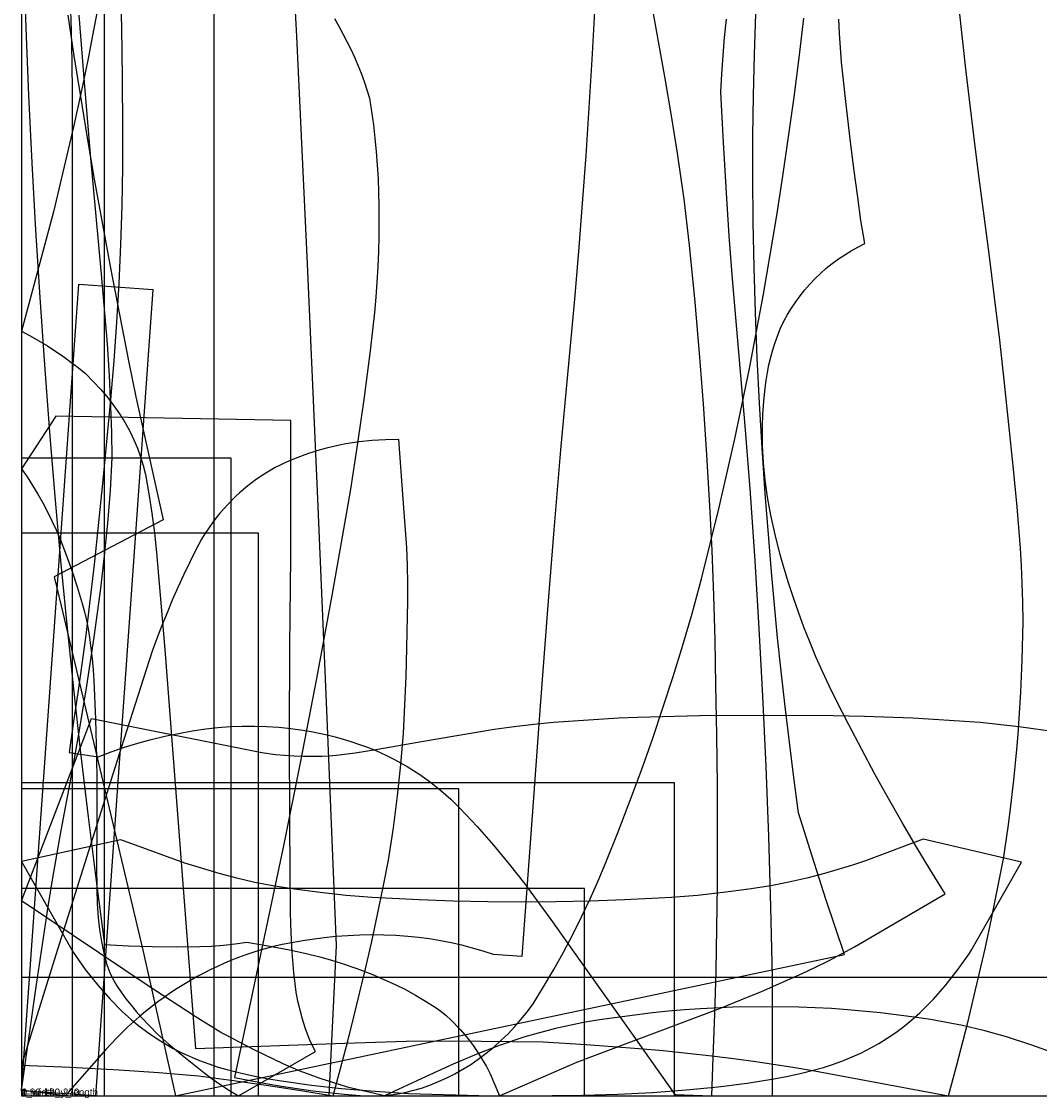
# Model space of a CAD drawing. Header units: millimetres. Extents: x 0 to 550, y -1 to 1095.
# Tile 1 of 4: x 0 to 344, y -1 to 363. Entities that reach past the tile are written whole.
import ezdxf

# ---------------------------------------------------------------- set-up
doc = ezdxf.new("R2010")
doc.units = ezdxf.units.MM
doc.layers.add('1', color=7, linetype='Continuous')
doc.layers.add('19', color=7, linetype='Continuous')

# ---------------------------------------------------------------- blocks, each defined once
blk = doc.blocks.new('PART001')
at = {"layer": '1'}
blk.add_lwpolyline([(64.9985, 0), (64.9985, 122.9477), (64.9985, 172.9578), (64.9985, 673.3063), (64.9985, 723.3063), (0, 723.3011), (0, 673.1189), (0, 173.0619), (0, 122.9528), (0, 0)], close=True, dxfattribs=at)
at = {"layer": '19'}
blk.add_text('PART001', height=1, dxfattribs=at).set_placement((0, 0))
blk = doc.blocks.new('PART002')
at = {"layer": '1'}
blk.add_lwpolyline([(44.313, 272.3115), (24.937, 0), (0, 1.7744), (19.376, 274.0859)], close=True, dxfattribs=at)
at = {"layer": '19'}
blk.add_text('PART002', height=1, dxfattribs=at).set_placement((0, 0))
blk = doc.blocks.new('PART003')
at = {"layer": '1'}
blk.add_lwpolyline([(91.4956, 383.091), (92.7884, 357.6995), (96.3714, 280.9757), (99.7932, 204.2449), (103.051, 127.5067), (106.152, 50.7621), (103.6717, 0), (122.9539, 0.0055), (361.9654, 0.0704), (381.9654, 0.0763), (379.453, 50.7586), (380.0911, 75.1134), (380.8557, 99.4647), (381.7478, 123.8115), (382.7662, 148.1535), (385.512, 208.5093), (388.387, 268.8592), (391.3889, 329.2029), (394.5176, 389.54)], dxfattribs=at)
at = {"layer": '19'}
blk.add_text('PART003', height=1, dxfattribs=at).set_placement((0, 0))
blk = doc.blocks.new('PART004')
at = {"layer": '1'}
blk.add_lwpolyline([(0.6404, 383.3938), (1.4351, 360.6177), (2.3834, 337.8475), (3.4849, 315.0842), (4.7408, 292.3289), (6.1502, 269.5825), (7.713, 246.8462), (9.4292, 224.1211), (11.2178, 202.4396), (13.1592, 180.7711), (15.254, 159.1169), (17.5023, 137.4781), (19.9034, 115.8558), (22.4573, 94.251), (25.1641, 72.6648), (28.0232, 51.0983), (36.0557, 50.7052), (44.0942, 50.4657), (52.1359, 50.3795), (60.1777, 50.4469), (64.1578, 50.5951), (68.1292, 50.8967), (72.086, 51.3514), (76.0224, 51.9585), (83.2493, 50.7037), (90.4529, 49.3209), (95.5959, 48.22), (100.7102, 46.9923), (104.336, 45.9987), (107.9227, 44.8721), (113.1281, 43.0577), (118.2862, 41.113), (126.1057, 37.6339), (129.5858, 35.8922), (133.0015, 34.0273), (136.3485, 32.0419), (139.6225, 29.9381), (141.4863, 28.6093), (143.2658, 27.1694), (144.9544, 25.624), (148.1201, 22.3439), (149.6218, 20.6421), (151.048, 18.8766), (152.3961, 17.0508), (153.9782, 14.7222), (155.4778, 12.3395), (156.893, 9.9058), (158.2221, 7.4241), (161.2794, 0), (187.4526, 11.3582), (189.0318, 12.0022), (190.633, 12.5892), (235.8774, 29.6322), (242.8311, 32.4239), (249.7469, 35.3082), (256.6236, 38.2845), (263.4599, 41.3523), (267.9449, 43.4559), (272.3866, 45.6498), (276.7831, 47.9329), (281.1325, 50.3042), (311.77, 68.2224), (306.8369, 76.2029), (301.9976, 84.2406), (297.2527, 92.3345), (292.6029, 100.4834), (288.0489, 108.6862), (283.5914, 116.9419), (279.2308, 125.2491), (274.9678, 133.6069), (272.5906, 138.4584), (270.3127, 143.3571), (268.1351, 148.3011), (266.0587, 153.2886), (264.0843, 158.3174), (262.2127, 163.3853), (260.4448, 168.4902), (258.7812, 173.63), (256.8288, 179.9714), (255.9359, 183.1666), (254.3176, 189.6014), (252.9246, 196.0889), (251.8315, 202.212), (251.0401, 207.9623), (250.4785, 213.7396), (250.1476, 219.5345), (250.0689, 222.4359), (250.096, 226.2883), (250.2518, 230.1375), (250.5689, 234.5522), (251.0143, 238.9565), (251.3387, 241.599), (251.7599, 244.2284), (252.2775, 246.8406), (252.8905, 249.432), (253.5834, 251.9409), (254.3701, 254.422), (255.2493, 256.8717), (256.22, 259.2867), (257.3451, 261.58), (258.5691, 263.8219), (259.8897, 266.0083), (261.3044, 268.1351), (262.8104, 270.1982), (264.405, 272.1937), (266.0851, 274.1178), (267.8475, 275.9667), (269.7017, 277.75), (271.6314, 279.4513), (273.633, 281.0676), (275.7026, 282.5957), (277.8364, 284.0327), (280.0305, 285.3761), (282.2806, 286.6232), (284.5826, 287.7717), (283.3369, 295.6401), (282.2242, 303.4448), (280.9098, 313.1848), (279.5367, 324.0228), (278.1213, 336.8269), (277.4073, 342.9571), (276.8042, 349.0992), (276.4086, 353.9055), (276.081, 358.7169), (275.8214, 363.5325)], dxfattribs=at)
at = {"layer": '19'}
blk.add_text('PART004', height=1, dxfattribs=at).set_placement((0, 0))
blk = doc.blocks.new('PART005')
at = {"layer": '1'}
blk.add_lwpolyline([(0, 0), (220.3958, 0), (220.3958, 105.7174), (0, 105.7174)], close=True, dxfattribs=at)
at = {"layer": '19'}
blk.add_text('PART005', height=1, dxfattribs=at).set_placement((0, 0))
blk = doc.blocks.new('PART006')
at = {"layer": '1'}
blk.add_lwpolyline([(90.901, 228.0721), (11.5823, 229.4721), (0, 211.7923), (1.9098, 208.9874), (3.7414, 206.1307), (5.4933, 203.2244), (7.1641, 200.2708), (8.7526, 197.2722), (10.2576, 194.2308), (11.6779, 191.1489), (13.0125, 188.0289), (15.0935, 182.7454), (17.0174, 177.4026), (18.8226, 171.888), (20.4673, 166.3234), (21.211, 163.4756), (21.8683, 160.6066), (22.4387, 157.7191), (22.9217, 154.8156), (23.4246, 151.1846), (23.8393, 147.5425), (24.1657, 143.8914), (24.4035, 140.2335), (24.9577, 127.2111), (25.2959, 114.1814), (25.3966, 106.9456), (25.436, 92.4728), (25.2998, 77.5506), (25.3718, 69.8635), (25.5564, 64.9976), (25.8893, 60.1393), (26.3265, 56.1425), (26.9495, 52.1703), (27.7571, 48.2315), (28.7473, 44.3347), (29.687, 41.8735), (30.8109, 39.4908), (32.1126, 37.2004), (33.5844, 35.0154), (35.2445, 32.8144), (36.9578, 30.6546), (38.7234, 28.5375), (40.5401, 26.4641), (43.1609, 23.6292), (45.8754, 20.8829), (49.7035, 17.5192), (53.5964, 14.2305), (57.5526, 11.0184), (61.5707, 7.8839), (64.3907, 5.7905), (67.2688, 3.7776), (70.2026, 1.8469), (73.1899, 0), (99.2252, 14.9691), (98.22, 16.9047), (97.3057, 18.8848), (96.4842, 20.9051), (95.7572, 22.9614), (94.8318, 25.9477), (94.0034, 28.9624), (93.2728, 32.0022), (92.6408, 35.064), (91.8934, 41.7189), (91.336, 48.3924), (90.9691, 55.0791), (90.7928, 61.7735), (90.526, 91.8074), (90.4497, 121.8424), (90.5638, 151.8773), (90.8693, 181.9108)], close=True, dxfattribs=at)
at = {"layer": '19'}
blk.add_text('PART006', height=1, dxfattribs=at).set_placement((0, 0))
blk = doc.blocks.new('PART007')
at = {"layer": '1'}
blk.add_lwpolyline([(26.5002, 371.6966), (23.9787, 358.0337), (22.4854, 350.3089), (20.9093, 342.6006), (19.2503, 334.9097), (17.5087, 327.2371), (10.8312, 298.5492), (0, 258.2661), (2.9503, 256.6617), (5.8589, 254.983), (8.7238, 253.2308), (11.5434, 251.4064), (14.116, 249.6439), (16.6394, 247.8115), (19.1116, 245.9108), (21.531, 243.9432), (24.2196, 241.2847), (26.7832, 238.5052), (29.2163, 235.6108), (31.5136, 232.6075), (33.3261, 229.9738), (34.9924, 227.2454), (36.5078, 224.4304), (37.8676, 221.5369), (39.1167, 218.6978), (40.1886, 215.787), (41.0792, 212.8157), (41.7852, 209.7953), (43.0019, 203.2739), (44.0311, 196.7202), (44.8717, 190.1396), (45.5232, 183.5377), (48.3812, 150.7076), (58.6987, 16.0038), (109.1074, 17.8186), (129.8434, 18.5167), (144.9058, 18.6112), (176.0795, 18.217), (190.6108, 17.3114), (208.3116, 16.0645), (216.552, 15.3115), (224.7841, 14.4728), (233.007, 13.5485), (241.2199, 12.5387), (247.843, 11.646), (254.454, 10.6682), (261.0519, 9.6052), (267.6356, 8.4573), (291.1139, 4.0458), (312.8946, 0), (315.6202, 10.0308), (319.3826, 24.8076), (322.9382, 39.6361), (325.2088, 49.7197), (327.375, 59.8263), (329.4369, 69.955), (331.3939, 80.1042), (333.0062, 90.7559), (333.7264, 96.0942), (334.9731, 106.6116), (335.9678, 116.973), (336.3786, 122.1614), (336.8639, 129.2457), (337.2902, 136.3337), (337.7737, 147.0889), (338.0727, 160.2177), (337.9423, 166.6797), (337.7502, 173.1401), (337.516, 179.0313), (337.2202, 184.9197), (335.9941, 198.8644), (334.6823, 212.8013), (333.2849, 226.7298), (331.8017, 240.6495), (330.1623, 255.2068), (328.4372, 269.7544), (326.6272, 284.2916), (324.7314, 298.8179), (322.9885, 311.5483), (321.3786, 324.2962), (318.8447, 345.8005), (316.4442, 367.3202)], dxfattribs=at)
at = {"layer": '19'}
blk.add_text('PART007', height=1, dxfattribs=at).set_placement((0, 0))
blk = doc.blocks.new('PART008')
at = {"layer": '1'}
blk.add_lwpolyline([(16.3709, 370.0979), (16.7095, 359.5996), (16.9665, 349.099), (17.1416, 338.5967), (17.1416, 257.3992), (17.1416, 207.0608), (17.1416, 40.0242), (17.1416, 0.0266), (32.1416, 0.0264), (238.4587, 0.0242), (253.4871, 0), (253.479, 40.0994), (252.9324, 63.8248), (252.2056, 87.5454), (251.2986, 111.2598), (250.2113, 134.9666), (248.9859, 157.8184), (247.5811, 180.6598), (245.9959, 203.4895), (244.2313, 226.3059), (239.9818, 275.8453), (238.8911, 290.402), (237.9265, 304.9674), (236.9383, 321.9598), (236.0766, 338.9591), (236.4047, 345.119), (236.8181, 351.2739), (237.317, 357.4225), (237.9011, 363.5635)], dxfattribs=at)
at = {"layer": '19'}
blk.add_text('PART008', height=1, dxfattribs=at).set_placement((0, 0))
blk = doc.blocks.new('PART009')
at = {"layer": '1'}
blk.add_lwpolyline([(0, 10.3997), (16.4576, 9.7418), (32.9049, 8.8643), (46.3365, 7.9479), (59.7513, 6.8121), (71.5689, 5.1982), (83.3722, 3.4819), (94.3027, 1.792), (105.217, 0), (110.0827, 18.5455), (112.1397, 26.6675), (116.1007, 42.9494), (118.198, 52.0901), (120.1966, 61.253), (122.0964, 70.4367), (123.8973, 79.6405), (125.5231, 90.4949), (126.924, 101.3806), (128.0493, 111.8674), (128.9486, 122.376), (129.4145, 132.0078), (129.7917, 141.6436), (130.0818, 151.3359), (130.364, 167.0465), (130.3598, 173.063), (130.2708, 179.0789), (130.0968, 185.0929), (128.8517, 201.6181), (127.2901, 221.5925), (122.8183, 221.5667), (118.3533, 221.3204), (113.9058, 220.8541), (109.4868, 220.1691), (107.2912, 219.745), (102.9349, 218.735), (100.7768, 218.1498), (96.5071, 216.8204), (92.3082, 215.2822), (88.9079, 213.8211), (87.2422, 213.0147), (85.6014, 212.1588), (82.4004, 210.3013), (79.3166, 208.2551), (76.3611, 206.0278), (73.5443, 203.6273), (72.1912, 202.3648), (69.6016, 199.7208), (66.9595, 196.7203), (65.6061, 195.0529), (64.3088, 193.3416), (63.0689, 191.5882), (61.8879, 189.7946), (60.767, 187.9628), (59.7075, 186.0949), (58.7106, 184.1928), (56.6603, 180.0392), (54.6738, 175.8548), (52.7516, 171.6404), (50.8942, 167.3971), (49.102, 163.1258), (47.3754, 158.8276), (45.7147, 154.5035), (44.1205, 150.1544), (33.6712, 117.5016), (23.3057, 84.8219), (11.6116, 47.6232)], close=True, dxfattribs=at)
at = {"layer": '19'}
blk.add_text('PART009', height=1, dxfattribs=at).set_placement((0, 0))
blk = doc.blocks.new('PART010')
at = {"layer": '1'}
blk.add_lwpolyline([(193.4371, 366.1893), (192.525, 349.9717), (191.5214, 333.7594), (190.4254, 317.553), (189.2377, 301.3533), (187.9576, 285.1604), (186.5858, 268.9752), (181.9468, 218.1857), (179.6593, 191.193), (177.4884, 164.1907), (175.004, 131.6805), (172.6368, 99.1615), (168.8299, 47.075), (159.3224, 47.71), (155.7957, 48.8761), (152.2341, 49.9308), (148.641, 50.8732), (145.0201, 51.702), (141.375, 52.4167), (137.7092, 53.0165), (134.0263, 53.5009), (130.3301, 53.8691), (126.3004, 54.1483), (122.2643, 54.3109), (118.2252, 54.3569), (114.1865, 54.2864), (110.1515, 54.0991), (106.1235, 53.7955), (102.1061, 53.3756), (98.1024, 52.84), (95.5629, 52.4941), (93.0322, 52.0884), (90.5118, 51.6229), (88.0032, 51.0979), (85.5077, 50.5138), (83.0266, 49.8707), (80.5615, 49.1692), (78.1137, 48.4095), (75.6844, 47.5923), (73.2753, 46.7178), (70.8875, 45.7865), (68.5224, 44.7991), (66.1813, 43.756), (63.8655, 42.6577), (61.5764, 41.5051), (59.3151, 40.2986), (57.0099, 38.9989), (54.735, 37.6467), (52.4917, 36.2429), (50.281, 34.788), (48.1042, 33.283), (45.9625, 31.7284), (43.8569, 30.1254), (41.7886, 28.4745), (39.7586, 26.7767), (37.768, 25.033), (35.8178, 23.2441), (33.909, 21.411), (32.0427, 19.5347), (30.2199, 17.6162), (28.4414, 15.6565), (14.6924, 0), (0, 1.9475), (5.0586, 37.666), (7.7391, 55.6875), (9.1383, 64.651), (10.5636, 73.6105), (13.4205, 89.661), (16.3735, 105.7596), (19.2921, 122.1122), (21.9882, 138.5028), (24.4612, 154.9286), (26.7108, 171.3866), (28.0235, 182.3806), (29.1117, 193.399), (29.9748, 204.4373), (30.6125, 215.491), (30.4637, 224.0081), (30.1706, 232.5215), (29.638, 243.2539), (28.9614, 253.9781), (27.0013, 277.5081), (23.364, 316.6874), (21.3116, 340.817), (19.4886, 364.965)], dxfattribs=at)
at = {"layer": '19'}
blk.add_text('PART010', height=1, dxfattribs=at).set_placement((0, 0))
blk = doc.blocks.new('PART011')
at = {"layer": '1'}
blk.add_lwpolyline([(0, 0), (28, 0), (28, 500), (0, 500)], close=True, dxfattribs=at)
at = {"layer": '19'}
blk.add_text('PART011', height=1, dxfattribs=at).set_placement((0, 0))
blk = doc.blocks.new('PART012')
at = {"layer": '1'}
blk.add_lwpolyline([(190.0009, 0), (190.0009, 70.0024), (0, 70.0024), (0, 0)], close=True, dxfattribs=at)
at = {"layer": '19'}
blk.add_text('PART012', height=1, dxfattribs=at).set_placement((0, 0))
blk = doc.blocks.new('PART013')
at = {"layer": '1'}
blk.add_lwpolyline([(15.6299, 364.8867), (17.6993, 351.14), (19.862, 337.4076), (22.1503, 323.4907), (24.5314, 309.5894), (30.1918, 278.8848), (36.0708, 248.2214), (38.5687, 236.0183), (41.2838, 223.8616), (47.7474, 194.5007), (11.0296, 175.2767), (13.3555, 165.5229), (41.0893, 48.795), (51.9818, 0), (277.7348, 47.7673), (274.569, 57.0754), (271.4973, 66.415), (266.8438, 80.9701), (262.2848, 95.5551), (260.678, 107.5164), (259.158, 119.489), (257.7249, 131.4723), (256.3784, 143.4657), (255.2101, 154.6306), (254.1288, 165.8042), (253.1346, 176.9861), (252.2277, 188.1752), (251.0256, 203.4155), (249.9749, 218.6672), (249.0757, 233.9286), (248.328, 249.1981), (247.7322, 264.4742), (247.2882, 279.7556), (246.9958, 295.0406), (246.8553, 310.3278), (246.8732, 324.0889), (247.0427, 337.8491), (247.3644, 351.6064), (247.8375, 365.3596)], dxfattribs=at)
at = {"layer": '19'}
blk.add_text('PART013', height=1, dxfattribs=at).set_placement((0, 0))
blk = doc.blocks.new('PART014')
at = {"layer": '1'}
blk.add_lwpolyline([(147.6174, 0.0001), (147.6174, 103.7176), (0, 103.7175), (0, 0)], close=True, dxfattribs=at)
at = {"layer": '19'}
blk.add_text('PART014', height=1, dxfattribs=at).set_placement((0, 0))
blk = doc.blocks.new('PART015')
at = {"layer": '1'}
blk.add_lwpolyline([(33.2988, 377.6433), (33.7416, 360.6868), (34.0142, 343.7271), (34.1168, 326.7651), (34.0455, 313.6592), (33.8041, 300.5549), (33.3928, 287.4551), (32.8115, 274.3616), (32.0604, 261.2769), (31.1396, 248.2029), (30.0494, 235.1421), (28.7898, 222.0964), (27.4363, 207.8791), (25.9939, 193.6707), (24.4624, 179.4714), (22.842, 165.282), (21.6543, 155.5459), (20.3777, 145.821), (19.0125, 136.1084), (17.5587, 126.4087), (16.0771, 115.9268), (25.8774, 114.5366), (30.2783, 116.1953), (34.7283, 117.7175), (39.223, 119.1021), (43.7583, 120.3474), (48.3298, 121.4524), (52.9332, 122.416), (57.5641, 123.2375), (62.218, 123.9158), (66.3035, 124.3738), (70.4027, 124.6875), (74.5103, 124.8562), (78.6214, 124.8799), (82.7307, 124.7583), (86.8332, 124.4917), (90.9237, 124.0806), (94.9971, 123.5251), (97.7293, 123.0647), (100.4485, 122.533), (103.1528, 121.9302), (105.8405, 121.2568), (108.5096, 120.5132), (111.1583, 119.7002), (113.7848, 118.8179), (116.3873, 117.8672), (118.7538, 116.9285), (121.0926, 115.9229), (123.4017, 114.8508), (125.6794, 113.7134), (127.9236, 112.5115), (130.1328, 111.2461), (132.3048, 109.9182), (134.4382, 108.5288), (138.0597, 105.9331), (141.5399, 103.1511), (144.8694, 100.1904), (148.039, 97.0593), (153.743, 90.9526), (159.274, 84.689), (164.6282, 78.2737), (169.8012, 71.7114), (179.1781, 58.7583), (188.4905, 45.7583), (204.5443, 23.1606), (220.5325, 0.5166), (233.0174, 0), (233.4523, 13.0491), (234.0083, 27.5793), (234.435, 42.1143), (234.7316, 56.6523), (234.8986, 71.1924), (234.9523, 88.0686), (234.8764, 104.9448), (234.6708, 121.8198), (234.3354, 138.6929), (234.0749, 153.8513), (233.6572, 169.0061), (233.0819, 184.1558), (232.3495, 199.2988), (231.3501, 216.4819), (230.1935, 233.6553), (228.88, 250.8174), (227.4095, 267.9668), (225.4176, 287.2673), (224.5696, 295.041), (223.6183, 302.803), (222.564, 310.5515), (221.4066, 318.2854), (219.3817, 330.8914), (217.2543, 343.4802), (215.0243, 356.0518), (212.6921, 368.6045)], dxfattribs=at)
at = {"layer": '19'}
blk.add_text('PART015', height=1, dxfattribs=at).set_placement((0, 0))
blk = doc.blocks.new('PART016')
at = {"layer": '1'}
blk.add_lwpolyline([(105.589, 363.7636), (107.069, 361.2227), (108.4858, 358.646), (109.8386, 356.035), (111.1265, 353.3915), (112.3488, 350.7169), (113.5046, 348.0131), (114.5935, 345.2815), (115.6146, 342.524), (116.5673, 339.742), (117.4511, 336.9375), (118.1359, 332.4201), (118.7384, 327.891), (119.2584, 323.3518), (119.6956, 318.8038), (120.0499, 314.2485), (120.3213, 309.6877), (120.5097, 305.1226), (120.6149, 300.5549), (120.6451, 295.4033), (120.5921, 290.252), (120.456, 285.1021), (120.2368, 279.9552), (119.9346, 274.8125), (119.5494, 269.6754), (119.0814, 264.5451), (117.6282, 251.6054), (116.668, 243.7945), (115.6501, 235.991), (113.4413, 220.4076), (111.0026, 204.8585), (109.697, 197.0979), (104.7484, 169.0176), (99.571, 140.9787), (94.1646, 112.9828), (88.5305, 85.032), (71.9317, 6.2718), (77.1776, 5.1866), (82.4415, 4.1923), (87.7216, 3.2889), (93.0167, 2.4769), (98.3249, 1.7563), (103.6448, 1.1274), (108.9747, 0.5905), (114.3132, 0.1457), (116.5384, 0.0263), (118.7667, 0), (120.9941, 0.0669), (123.2168, 0.2269), (125.4308, 0.4796), (127.6324, 0.8247), (129.8176, 1.2616), (131.9825, 1.7893), (134.9417, 2.6722), (137.8586, 3.6862), (140.7272, 4.8293), (143.5421, 6.0994), (146.2974, 7.4937), (148.9877, 9.0097), (151.6078, 10.6443), (154.1522, 12.394), (156.7971, 14.3862), (159.357, 16.4865), (161.8273, 18.6913), (164.2039, 20.997), (166.4825, 23.3995), (168.6594, 25.8946), (170.7307, 28.4779), (172.6927, 31.1452), (176.2178, 36.8611), (179.6158, 42.6536), (182.8848, 48.5197), (186.0234, 54.4567), (189.03, 60.4616), (191.9032, 66.5315), (194.6414, 72.6635), (197.2435, 78.8544), (201.3718, 89.1855), (205.3622, 99.5707), (209.2138, 110.0081), (212.9262, 120.4959), (216.4984, 131.0322), (219.9301, 141.6152), (223.2204, 152.243), (226.3688, 162.9136), (229.472, 174.6416), (232.4609, 186.3994), (235.3345, 198.1858), (238.0929, 209.9996), (240.7358, 221.8399), (243.2628, 233.7055), (245.6739, 245.5952), (247.9686, 257.5078), (250.3907, 270.7422), (252.6962, 283.9975), (254.8847, 297.2725), (256.9564, 310.5663), (258.9109, 323.8778), (260.748, 337.2061), (262.4676, 350.55), (264.0696, 363.9085)], dxfattribs=at)
at = {"layer": '19'}
blk.add_text('PART016', height=1, dxfattribs=at).set_placement((0, 0))
blk = doc.blocks.new('PART017')
at = {"layer": '1'}
blk.add_lwpolyline([(0, 215.2917), (0, 0), (70.7339, 0), (70.7339, 215.2917)], close=True, dxfattribs=at)
at = {"layer": '19'}
blk.add_text('PART017', height=1, dxfattribs=at).set_placement((0, 0))
blk = doc.blocks.new('PART018')
at = {"layer": '1'}
blk.add_lwpolyline([(79.9998, 0), (79.9998, 189.9984), (0, 189.9984), (0, 0)], close=True, dxfattribs=at)
at = {"layer": '19'}
blk.add_text('PART018', height=1, dxfattribs=at).set_placement((0, 0))
blk = doc.blocks.new('PART019')
at = {"layer": '1'}
blk.add_lwpolyline([(0, 79.1431), (17.4353, 48.5315), (21.5239, 42.7073), (25.7332, 37.3564), (29.8872, 32.6389), (34.0114, 28.4611), (37.1583, 25.6494), (39.6267, 23.6465), (42.6597, 21.3765), (45.8135, 19.2339), (48.3527, 17.6562), (50.9551, 16.1854), (54.3033, 14.4788), (60.0234, 11.9869), (63.2446, 10.7841), (66.41, 9.7459), (69.3268, 8.913), (74.2803, 7.6741), (78.7878, 6.6765), (83.3191, 5.7952), (87.718, 5.0531), (97.9142, 3.652), (107.8899, 2.5499), (119.303, 1.573), (130.6239, 0.8634), (154.3595, 0.113), (168.696, 0), (189.3948, 0.274), (201.2211, 0.6265), (212.9537, 1.2036), (224.3761, 2.0565), (235.1057, 3.1079), (244.9106, 4.3274), (253.9678, 5.7219), (258.7668, 6.64), (263.2753, 7.6395), (270.7152, 9.6071), (274.1107, 10.7152), (277.4204, 11.946), (283.2804, 14.4824), (286.6775, 16.2052), (289.323, 17.6941), (292.1774, 19.4661), (295.0488, 21.4252), (297.829, 23.4993), (300.5193, 25.6884), (303.2487, 28.1141), (307.7793, 32.6997), (311.7137, 37.1592), (316.1498, 42.7678), (319.7949, 47.9353), (320.5659, 49.1499), (337.5249, 78.9362), (304.2786, 86.676), (284.9005, 79.3531), (280.4867, 77.9191), (271.0623, 75.113), (265.0258, 73.515), (258.9647, 72.1304), (252.8595, 70.9542), (245.4712, 69.7913), (236.8048, 68.6504), (228.1124, 67.7288), (219.3523, 67.0229), (215.0405, 66.7577), (203.4886, 66.1982), (191.9316, 65.7903), (180.3782, 65.5334), (168.8617, 65.4282), (157.3339, 65.5327), (145.7684, 65.7886), (134.252, 66.1942), (118.2902, 67.0276), (109.5681, 67.7333), (100.8398, 68.6583), (92.1359, 69.8004), (84.7609, 70.9553), (78.718, 72.1143), (72.7189, 73.479), (66.7527, 75.0522), (55.0903, 78.5519), (33.4768, 86.4846)], close=True, dxfattribs=at)
at = {"layer": '19'}
blk.add_text('PART019', height=1, dxfattribs=at).set_placement((0, 0))
blk = doc.blocks.new('PART020')
at = {"layer": '1'}
blk.add_lwpolyline([(23.6322, 127.4091), (81.0715, 115.9453), (85.6851, 115.3075), (88.7676, 115.0262), (92.0503, 114.8162), (95.2031, 114.6997), (101.3824, 114.7218), (103.8149, 114.8473), (106.2738, 115.0532), (112.6357, 115.8737), (120.2164, 117.0902), (134.955, 119.7037), (159.47, 123.8075), (166.2853, 124.745), (172.8784, 125.5333), (179.5083, 126.2096), (201.5082, 127.6479), (207.9205, 127.9314), (228.8788, 128.4681), (251.2361, 128.5702), (273.9473, 128.4749), (284.5013, 128.2592), (300.8788, 127.6815), (323.5336, 126.2065), (336.6278, 124.7484), (349.593, 122.9275), (368.6669, 119.6862), (386.2445, 116.4894), (393.6986, 115.4082), (398.9169, 114.8995), (404.0599, 114.7209), (410.777, 114.8674), (417.3832, 115.3477), (421.9342, 115.9825), (428.0406, 117.132), (479.2943, 127.3563), (502.781, 66.2012), (452.4142, 32.0057), (435.7528, 21.5443), (434.3346, 20.7329), (424.6146, 15.6898), (414.761, 10.9136), (407.9828, 7.976), (402.1959, 5.829), (392.6141, 2.9532), (380.3541, 0.0079), (357.2628, 10.7126), (349.2499, 14.1625), (340.9597, 17.1857), (332.4041, 19.9498), (325.0912, 21.9923), (317.5743, 23.7461), (312.2037, 24.8441), (306.7953, 25.8007), (301.3175, 26.6201), (289.9568, 28.0129), (278.7546, 29.1005), (273.4221, 29.4824), (262.4005, 29.9751), (251.1682, 30.0929), (240.2094, 29.9674), (229.118, 29.4635), (223.769, 29.0825), (218.3526, 28.5978), (212.9232, 28.0126), (195.1116, 25.7064), (189.6482, 24.7578), (180.2621, 22.7722), (173.1301, 20.9032), (169.8335, 19.9174), (161.6019, 17.1719), (153.6417, 14.1594), (145.6416, 10.6841), (136.5532, 6.5127), (122.5603, 0), (111.3406, 2.6348), (110.018, 2.9935), (100.7953, 5.8451), (94.0339, 8.3473), (88.5262, 10.726), (78.5615, 15.5282), (68.5981, 20.6901), (67.3059, 21.423), (58.5945, 26.8019), (50.4779, 32.0581), (43.034, 36.9967), (0, 65.8773)], close=True, dxfattribs=at)
at = {"layer": '19'}
blk.add_text('PART020', height=1, dxfattribs=at).set_placement((0, 0))
blk = doc.blocks.new('PART021')
at = {"layer": '1'}
blk.add_lwpolyline([(0, 40), (0, 0), (550, 0), (550, 40)], close=True, dxfattribs=at)
at = {"layer": '19'}
blk.add_text('PART021', height=1, dxfattribs=at).set_placement((0, 0))

msp = doc.modelspace()

# ---------------------------------------------------------------- block references
ref = msp.add_blockref('PART003', (0, 0))
ref.add_attrib('AOF_MIRROR_ALLOWED', '1', (0, 0), dxfattribs={"height": 2.5})
ref.add_attrib('AOF_COORDINATE_SYSTEM', 'x_width_y_length', (0, 0), dxfattribs={"height": 2.5})
ref.add_attrib('AOF_ROTATIONS', '0 90 180 270', (0, 0), dxfattribs={"height": 2.5})
ref = msp.add_blockref('PART007', (0, 0))
ref.add_attrib('AOF_MIRROR_ALLOWED', '1', (0, 0), dxfattribs={"height": 2.5})
ref.add_attrib('AOF_COORDINATE_SYSTEM', 'x_width_y_length', (0, 0), dxfattribs={"height": 2.5})
ref.add_attrib('AOF_ROTATIONS', '0 90 180 270', (0, 0), dxfattribs={"height": 2.5})
ref = msp.add_blockref('PART004', (0, 0))
ref.add_attrib('AOF_MIRROR_ALLOWED', '1', (0, 0), dxfattribs={"height": 2.5})
ref.add_attrib('AOF_COORDINATE_SYSTEM', 'x_width_y_length', (0, 0), dxfattribs={"height": 2.5})
ref.add_attrib('AOF_ROTATIONS', '0 90 180 270', (0, 0), dxfattribs={"height": 2.5})
ref = msp.add_blockref('PART016', (0, 0))
ref.add_attrib('AOF_MIRROR_ALLOWED', '1', (0, 0), dxfattribs={"height": 2.5})
ref.add_attrib('AOF_COORDINATE_SYSTEM', 'x_width_y_length', (0, 0), dxfattribs={"height": 2.5})
ref.add_attrib('AOF_ROTATIONS', '0 90 180 270', (0, 0), dxfattribs={"height": 2.5})
ref = msp.add_blockref('PART008', (0, 0))
ref.add_attrib('AOF_MIRROR_ALLOWED', '1', (0, 0), dxfattribs={"height": 2.5})
ref.add_attrib('AOF_COORDINATE_SYSTEM', 'x_width_y_length', (0, 0), dxfattribs={"height": 2.5})
ref.add_attrib('AOF_ROTATIONS', '0 90 180 270', (0, 0), dxfattribs={"height": 2.5})
ref = msp.add_blockref('PART001', (0, 0))
ref.add_attrib('AOF_MIRROR_ALLOWED', '1', (0, 0), dxfattribs={"height": 2.5})
ref.add_attrib('AOF_COORDINATE_SYSTEM', 'x_width_y_length', (0, 0), dxfattribs={"height": 2.5})
ref.add_attrib('AOF_ROTATIONS', '0 90 180 270', (0, 0), dxfattribs={"height": 2.5})
ref = msp.add_blockref('PART013', (0, 0))
ref.add_attrib('AOF_MIRROR_ALLOWED', '1', (0, 0), dxfattribs={"height": 2.5})
ref.add_attrib('AOF_COORDINATE_SYSTEM', 'x_width_y_length', (0, 0), dxfattribs={"height": 2.5})
ref.add_attrib('AOF_ROTATIONS', '0 90 180 270', (0, 0), dxfattribs={"height": 2.5})
ref = msp.add_blockref('PART015', (0, 0))
ref.add_attrib('AOF_MIRROR_ALLOWED', '1', (0, 0), dxfattribs={"height": 2.5})
ref.add_attrib('AOF_COORDINATE_SYSTEM', 'x_width_y_length', (0, 0), dxfattribs={"height": 2.5})
ref.add_attrib('AOF_ROTATIONS', '0 90 180 270', (0, 0), dxfattribs={"height": 2.5})
ref = msp.add_blockref('PART010', (0, 0))
ref.add_attrib('AOF_MIRROR_ALLOWED', '1', (0, 0), dxfattribs={"height": 2.5})
ref.add_attrib('AOF_COORDINATE_SYSTEM', 'x_width_y_length', (0, 0), dxfattribs={"height": 2.5})
ref.add_attrib('AOF_ROTATIONS', '0 90 180 270', (0, 0), dxfattribs={"height": 2.5})
ref = msp.add_blockref('PART011', (0, 0))
ref.add_attrib('AOF_MIRROR_ALLOWED', '1', (0, 0), dxfattribs={"height": 2.5})
ref.add_attrib('AOF_COORDINATE_SYSTEM', 'x_width_y_length', (0, 0), dxfattribs={"height": 2.5})
ref.add_attrib('AOF_ROTATIONS', '0 90 180 270', (0, 0), dxfattribs={"height": 2.5})
ref = msp.add_blockref('PART002', (0, 0))
ref.add_attrib('AOF_MIRROR_ALLOWED', '1', (0, 0), dxfattribs={"height": 2.5})
ref.add_attrib('AOF_COORDINATE_SYSTEM', 'x_width_y_length', (0, 0), dxfattribs={"height": 2.5})
ref.add_attrib('AOF_ROTATIONS', '0 90 180 270', (0, 0), dxfattribs={"height": 2.5})
ref = msp.add_blockref('PART006', (0, 0))
ref.add_attrib('AOF_MIRROR_ALLOWED', '1', (0, 0), dxfattribs={"height": 2.5})
ref.add_attrib('AOF_COORDINATE_SYSTEM', 'x_width_y_length', (0, 0), dxfattribs={"height": 2.5})
ref.add_attrib('AOF_ROTATIONS', '0 90 180 270', (0, 0), dxfattribs={"height": 2.5})
ref = msp.add_blockref('PART009', (0, 0))
ref.add_attrib('AOF_MIRROR_ALLOWED', '1', (0, 0), dxfattribs={"height": 2.5})
ref.add_attrib('AOF_COORDINATE_SYSTEM', 'x_width_y_length', (0, 0), dxfattribs={"height": 2.5})
ref.add_attrib('AOF_ROTATIONS', '0 90 180 270', (0, 0), dxfattribs={"height": 2.5})
ref = msp.add_blockref('PART017', (0, 0))
ref.add_attrib('AOF_MIRROR_ALLOWED', '1', (0, 0), dxfattribs={"height": 2.5})
ref.add_attrib('AOF_COORDINATE_SYSTEM', 'x_width_y_length', (0, 0), dxfattribs={"height": 2.5})
ref.add_attrib('AOF_ROTATIONS', '0 90 180 270', (0, 0), dxfattribs={"height": 2.5})
ref = msp.add_blockref('PART018', (0, 0))
ref.add_attrib('AOF_MIRROR_ALLOWED', '1', (0, 0), dxfattribs={"height": 2.5})
ref.add_attrib('AOF_COORDINATE_SYSTEM', 'x_width_y_length', (0, 0), dxfattribs={"height": 2.5})
ref.add_attrib('AOF_ROTATIONS', '0 90 180 270', (0, 0), dxfattribs={"height": 2.5})
ref = msp.add_blockref('PART020', (0, 0))
ref.add_attrib('AOF_MIRROR_ALLOWED', '1', (0, 0), dxfattribs={"height": 2.5})
ref.add_attrib('AOF_COORDINATE_SYSTEM', 'x_width_y_length', (0, 0), dxfattribs={"height": 2.5})
ref.add_attrib('AOF_ROTATIONS', '0 90 180 270', (0, 0), dxfattribs={"height": 2.5})
ref = msp.add_blockref('PART005', (0, 0))
ref.add_attrib('AOF_MIRROR_ALLOWED', '1', (0, 0), dxfattribs={"height": 2.5})
ref.add_attrib('AOF_COORDINATE_SYSTEM', 'x_width_y_length', (0, 0), dxfattribs={"height": 2.5})
ref.add_attrib('AOF_ROTATIONS', '0 90 180 270', (0, 0), dxfattribs={"height": 2.5})
ref = msp.add_blockref('PART014', (0, 0))
ref.add_attrib('AOF_MIRROR_ALLOWED', '1', (0, 0), dxfattribs={"height": 2.5})
ref.add_attrib('AOF_COORDINATE_SYSTEM', 'x_width_y_length', (0, 0), dxfattribs={"height": 2.5})
ref.add_attrib('AOF_ROTATIONS', '0 90 180 270', (0, 0), dxfattribs={"height": 2.5})
ref = msp.add_blockref('PART019', (0, 0))
ref.add_attrib('AOF_MIRROR_ALLOWED', '1', (0, 0), dxfattribs={"height": 2.5})
ref.add_attrib('AOF_COORDINATE_SYSTEM', 'x_width_y_length', (0, 0), dxfattribs={"height": 2.5})
ref.add_attrib('AOF_ROTATIONS', '0 90 180 270', (0, 0), dxfattribs={"height": 2.5})
ref = msp.add_blockref('PART012', (0, 0))
ref.add_attrib('AOF_MIRROR_ALLOWED', '1', (0, 0), dxfattribs={"height": 2.5})
ref.add_attrib('AOF_COORDINATE_SYSTEM', 'x_width_y_length', (0, 0), dxfattribs={"height": 2.5})
ref.add_attrib('AOF_ROTATIONS', '0 90 180 270', (0, 0), dxfattribs={"height": 2.5})
ref = msp.add_blockref('PART021', (0, 0))
ref.add_attrib('AOF_MIRROR_ALLOWED', '1', (0, 0), dxfattribs={"height": 2.5})
ref.add_attrib('AOF_COORDINATE_SYSTEM', 'x_width_y_length', (0, 0), dxfattribs={"height": 2.5})
ref.add_attrib('AOF_ROTATIONS', '0 90 180 270', (0, 0), dxfattribs={"height": 2.5})

doc.saveas('drawing.dxf')
